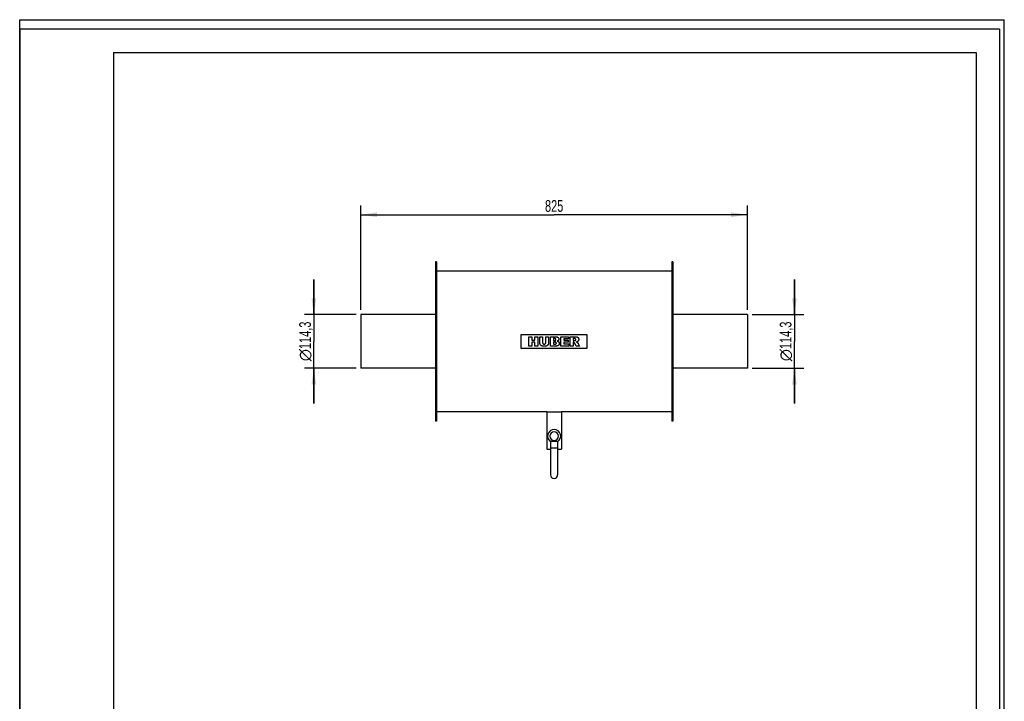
# Model space of a CAD drawing. Header units: millimetres. Extents: x 0 to 2100, y 0 to 2970.
# Tile 7 of 7: x 0 to 2100, y 1517 to 2970. Entities that reach past the tile are written whole.
import ezdxf

# ---------------------------------------------------------------- set-up
doc = ezdxf.new("R2010")
doc.units = ezdxf.units.MM
doc.header["$LTSCALE"] = 193.6
doc.layers.get('0').update_dxf_attribs({"linetype": 'CONTINUOUS'})
for name, color, linetype in [('_2D-BEM', 7, 'CONTINUOUS'), ('_ACHSEN', 7, 'CONTINUOUS'), ('_KURVEN', 7, 'CONTINUOUS')]:
    doc.layers.add(name, color=color, linetype=linetype)
doc.styles.get("Standard").update_dxf_attribs({"font": 'txt', "width": 0.7})
doc.styles.add('TEXTSTYLE_4', font='gdt')
doc.dimstyles.new('DIMSTYLE_1', dxfattribs={"dimtxt": 25, "dimasz": 35, "dimexe": 2, "dimexo": 1, "dimtad": 1, "dimdec": 1, "dimtxsty": 'Standard', "dimblk": '_FILLED', "dimblk1": '_FILLED', "dimblk2": '_FILLED', "dimcen": 0.09, "dimazin": 2, "dimtp": 0.3, "dimtm": 0.3, "dimtfac": 1, "dimtdec": 1, "dimtofl": 0, "dimtmove": 0, "dimatfit": 3, "dimldrblk": '_FILLED', "dimfxl": 1, "dimtolj": 1, "dimarcsym": 0})
doc.dimstyles.new('DIMSTYLE_2', dxfattribs={"dimtxt": 25, "dimasz": 35, "dimexe": 2, "dimexo": 1, "dimtad": 1, "dimdec": 1, "dimtxsty": 'Standard', "dimblk": '_FILLED', "dimblk1": '_FILLED', "dimblk2": '_FILLED', "dimcen": 0.09, "dimazin": 2, "dimtp": 0.8, "dimtm": 0.8, "dimtfac": 1, "dimtdec": 1, "dimtofl": 0, "dimtmove": 0, "dimatfit": 3, "dimldrblk": '_FILLED', "dimfxl": 1, "dimtolj": 1, "dimarcsym": 0})

# ---------------------------------------------------------------- blocks, each defined once
blk = doc.blocks.new('_FILLED')
at = {"color": 0, "linetype": 'ByBlock'}
blk.add_solid([(0, 0), (-1, 0.143), (-1, -0.143)], dxfattribs=at)
blk = doc.blocks.new('*D1')
at = {"layer": '_2D-BEM', "color": 2, "linetype": 'Continuous', "transparency": 16777216}
for p, q in [((1652.4, 2341.4), (1652.4, 2416.4)), ((1652.4, 2416.4), (1652.4, 2284.3)), ((1562.4, 2341.4), (1672.4, 2341.4)), ((1652.4, 2152.1), (1652.4, 2284.3)), ((1562.4, 2227.1), (1672.4, 2227.1)), ((1652.4, 2227.1), (1652.4, 2152.1))]:
    blk.add_line(p, q, dxfattribs=at)
at = {"layer": '_2D-BEM', "color": 2, "linetype": 'Continuous', "transparency": 16777216, "xscale": 35, "yscale": 35, "zscale": 35}
for p, rotation in [((1652.4, 2341.4), 270), ((1652.4, 2227.1), 90)]:
    blk.add_blockref('_FILLED', p, dxfattribs=dict(at, rotation=rotation))
at = {"layer": '_2D-BEM', "color": 2, "linetype": 'Continuous', "transparency": 16777216, "insert": (1621.1, 2284.3), "char_height": 25, "width": 170.536, "attachment_point": 2, "rotation": 90, "line_spacing_factor": 0.9, "style": 'TEXTSTYLE_4'}
blk.add_mtext('{\\fgdt;n}\\ftxt;{\\W0.7;114,3}', dxfattribs=at)
blk = doc.blocks.new('*D2')
at = {"layer": '_2D-BEM', "color": 2, "linetype": 'Continuous', "transparency": 16777216}
for p, q in [((627.4, 2341.4), (627.4, 2416.4)), ((627.4, 2416.4), (627.4, 2284.3)), ((717.4, 2341.4), (607.4, 2341.4)), ((627.4, 2152.1), (627.4, 2284.3)), ((717.4, 2227.1), (607.4, 2227.1)), ((627.4, 2227.1), (627.4, 2152.1))]:
    blk.add_line(p, q, dxfattribs=at)
at = {"layer": '_2D-BEM', "color": 2, "linetype": 'Continuous', "transparency": 16777216, "xscale": 35, "yscale": 35, "zscale": 35}
for p, rotation in [((627.4, 2341.4), 270), ((627.4, 2227.1), 90)]:
    blk.add_blockref('_FILLED', p, dxfattribs=dict(at, rotation=rotation))
at = {"layer": '_2D-BEM', "color": 2, "linetype": 'Continuous', "transparency": 16777216, "insert": (596.1, 2284.3), "char_height": 25, "width": 170.536, "attachment_point": 2, "rotation": 90, "line_spacing_factor": 0.9, "style": 'TEXTSTYLE_4'}
blk.add_mtext('{\\fgdt;n}\\ftxt;{\\W0.7;114,3}', dxfattribs=at)
blk = doc.blocks.new('*D3')
at = {"layer": '_2D-BEM', "color": 2, "linetype": 'Continuous', "transparency": 16777216}
for p, q in [((727.4, 2351.4), (727.4, 2574.3)), ((1552.4, 2351.4), (1552.4, 2574.3)), ((727.4, 2554.3), (1139.9, 2554.3)), ((1552.4, 2554.3), (1139.9, 2554.3))]:
    blk.add_line(p, q, dxfattribs=at)
at = {"layer": '_2D-BEM', "color": 2, "linetype": 'Continuous', "transparency": 16777216, "xscale": 35, "yscale": 35, "zscale": 35, "rotation": 180}
blk.add_blockref('_FILLED', (727.4, 2554.3), dxfattribs=at)
at = {"layer": '_2D-BEM', "color": 2, "linetype": 'Continuous', "transparency": 16777216, "xscale": 35, "yscale": 35, "zscale": 35}
blk.add_blockref('_FILLED', (1552.4, 2554.3), dxfattribs=at)
at = {"layer": '_2D-BEM', "color": 2, "linetype": 'Continuous', "transparency": 16777216, "insert": (1139.9, 2585.5), "char_height": 25, "width": 85.714, "attachment_point": 2, "line_spacing_factor": 0.9}
blk.add_mtext('825', dxfattribs=at)

msp = doc.modelspace()

# ---------------------------------------------------------------- linework, layer by layer
at = {"color": 7, "linetype": 'Continuous'}
for p, q in [((0, 2970), (2100, 2970)), ((0, 0), (0, 2970)), ((0, 2970), (2100, 2970)), ((0, 0), (0, 2970)), ((2100, 0), (2100, 2970)), ((2100, 0), (2100, 2970)), ((727.36, 2341.41), (727.36, 2339.41)), ((886.86, 2341.41), (727.36, 2341.41)), ((727.36, 2339.41), (727.36, 2339.4)), ((727.36, 2339.4), (727.36, 2229.13)), ((1552.36, 2341.41), (1392.86, 2341.41)), ((1552.36, 2341.41), (1552.36, 2339.41)), ((1552.36, 2339.41), (1552.36, 2339.4)), ((1552.36, 2339.4), (1552.36, 2229.13)), ((727.36, 2229.13), (727.36, 2229.11)), ((727.36, 2229.11), (727.36, 2227.11)), ((886.86, 2227.11), (727.36, 2227.11)), ((1552.36, 2227.11), (1392.86, 2227.11)), ((1552.36, 2229.13), (1552.36, 2229.11)), ((1552.36, 2229.11), (1552.36, 2227.11)), ((1132.36, 2071.76), (1132.36, 2057.26)), ((1132.36, 2071.76), (1147.36, 2071.76)), ((1147.36, 2071.76), (1147.36, 2057.26)), ((1132.36, 2057.26), (1132.36, 1999.76)), ((1132.36, 2057.26), (1147.36, 2057.26)), ((1147.36, 2057.26), (1147.36, 1999.76))]:
    msp.add_line(p, q, dxfattribs=at)
at = {"color": 3, "linetype": 'Continuous'}
for p, q in [((0, 2950), (0, 1485)), ((2090, 2950), (0, 2950)), ((2090, 2950), (2090, 0))]:
    msp.add_line(p, q, dxfattribs=at)
at = {"color": 5, "linetype": 'Continuous'}
for p, q in [((200, 2900), (2040, 2900)), ((200, 2900), (200, 50)), ((2040, 2900), (2040, 50))]:
    msp.add_line(p, q, dxfattribs=at)
at = {"color": 7, "linetype": 'Continuous'}
msp.add_arc((1139.86, 1999.76), 7.5, 180, 360, dxfattribs=at)
at = {"layer": '_ACHSEN', "color": 7, "linetype": 'Continuous'}
for p, q in [((886.86, 2454.26), (886.86, 2341.41)), ((888.86, 2454.26), (886.86, 2454.26)), ((888.86, 2454.26), (888.86, 2434.26)), ((1390.86, 2454.26), (1390.86, 2434.26)), ((1392.86, 2454.26), (1390.86, 2454.26)), ((1392.86, 2454.26), (1392.86, 2341.41)), ((888.86, 2434.26), (888.86, 2339.41)), ((1390.86, 2434.26), (888.86, 2434.26)), ((1390.86, 2434.26), (1390.86, 2339.41)), ((886.86, 2341.41), (886.86, 2227.11)), ((888.86, 2339.41), (888.86, 2229.11)), ((1390.86, 2339.41), (1390.86, 2229.11)), ((1392.86, 2341.41), (1392.86, 2227.11)), ((886.86, 2227.11), (886.86, 2114.26)), ((888.86, 2229.11), (888.86, 2134.26)), ((1390.86, 2229.11), (1390.86, 2134.26)), ((1392.86, 2227.11), (1392.86, 2114.26)), ((888.86, 2134.26), (888.86, 2114.26)), ((1124.11, 2134.26), (888.86, 2134.26)), ((1124.11, 2134.26), (1124.11, 2054.26)), ((1124.11, 2134.26), (1155.61, 2134.26)), ((1390.86, 2134.26), (1155.61, 2134.26)), ((1155.61, 2134.26), (1155.61, 2054.26)), ((1390.86, 2134.26), (1390.86, 2114.26)), ((888.86, 2114.26), (886.86, 2114.26)), ((1392.86, 2114.26), (1390.86, 2114.26)), ((1124.11, 2054.26), (1132.36, 2054.26)), ((1147.36, 2054.26), (1155.61, 2054.26))]:
    msp.add_line(p, q, dxfattribs=at)
for radius, start, end in [(14, 90, 237.59942), (9, 90, 270), (14, 302.40058, 90), (9, 270, 90)]:
    msp.add_arc((1139.86, 2082.26), radius, start, end, dxfattribs=at)
at = {"layer": '_KURVEN', "color": 40, "linetype": 'Continuous'}
for p, q in [((1069.86, 2269.26), (1069.86, 2299.26)), ((1069.86, 2299.26), (1209.86, 2299.26)), ((1085.77, 2294.26), (1091.95, 2294.26)), ((1085.77, 2274.26), (1085.77, 2294.26)), ((1091.95, 2294.26), (1091.95, 2287.27)), ((1098.7, 2287.27), (1098.7, 2294.26)), ((1098.7, 2294.26), (1104.91, 2294.26)), ((1104.91, 2294.26), (1104.91, 2274.26)), ((1109.03, 2282.34), (1109.03, 2294.26)), ((1109.03, 2294.26), (1115.2, 2294.26)), ((1115.2, 2294.26), (1115.2, 2282.05)), ((1122.03, 2294.26), (1128.2, 2294.26)), ((1122.03, 2282.05), (1122.03, 2294.26)), ((1128.2, 2294.26), (1128.2, 2282.34)), ((1132.3, 2294.26), (1143.87, 2294.26)), ((1132.3, 2274.26), (1132.3, 2294.26)), ((1138.54, 2290.21), (1138.54, 2286.42)), ((1141.27, 2290.21), (1138.54, 2290.21)), ((1154.01, 2274.26), (1154.01, 2294.26)), ((1154.01, 2294.26), (1170.57, 2294.26)), ((1160.2, 2289.99), (1160.2, 2286.82)), ((1170.57, 2289.99), (1160.2, 2289.99)), ((1170.57, 2294.26), (1170.57, 2289.99)), ((1174.28, 2294.26), (1184.58, 2294.26)), ((1174.28, 2274.26), (1174.28, 2294.26)), ((1180.49, 2290.23), (1180.49, 2286.16)), ((1183.2, 2290.23), (1180.49, 2290.23)), ((1209.86, 2299.26), (1209.86, 2269.26)), ((1209.86, 2269.26), (1069.86, 2269.26)), ((1091.95, 2274.26), (1085.77, 2274.26)), ((1091.95, 2287.27), (1098.7, 2287.27)), ((1098.7, 2282.36), (1091.95, 2282.36)), ((1091.95, 2282.36), (1091.95, 2274.26)), ((1098.7, 2274.26), (1098.7, 2282.36)), ((1104.91, 2274.26), (1098.7, 2274.26)), ((1142.97, 2274.26), (1132.3, 2274.26)), ((1138.54, 2286.42), (1141.23, 2286.42)), ((1138.54, 2282.61), (1138.54, 2278.56)), ((1141.68, 2282.61), (1138.54, 2282.61)), ((1138.54, 2278.56), (1141.69, 2278.56)), ((1170.87, 2274.26), (1154.01, 2274.26)), ((1160.2, 2286.82), (1169.82, 2286.82)), ((1160.2, 2282.74), (1160.2, 2278.79)), ((1169.82, 2282.74), (1160.2, 2282.74)), ((1160.2, 2278.79), (1170.87, 2278.79)), ((1169.82, 2286.82), (1169.82, 2282.74)), ((1170.87, 2278.79), (1170.87, 2274.26)), ((1180.49, 2274.26), (1174.28, 2274.26)), ((1180.49, 2286.16), (1183.1, 2286.16)), ((1180.49, 2282.38), (1180.49, 2274.26)), ((1181.04, 2282.38), (1180.49, 2282.38)), ((1186.97, 2274.26), (1183.67, 2280.38)), ((1193.96, 2274.26), (1186.97, 2274.26)), ((1190.95, 2280.05), (1193.96, 2274.26))]:
    msp.add_line(p, q, dxfattribs=at)
for points in [[(1143.23, 2289.72), (1143.19, 2289.76), (1143.11, 2289.82), (1142.95, 2289.91), (1142.76, 2290), (1142.53, 2290.07), (1142.28, 2290.13), (1141.98, 2290.18), (1141.65, 2290.21), (1141.4, 2290.21), (1141.27, 2290.21)], [(1143.81, 2288.36), (1143.81, 2288.44), (1143.8, 2288.6), (1143.77, 2288.81), (1143.72, 2289), (1143.65, 2289.17), (1143.57, 2289.32), (1143.47, 2289.47), (1143.36, 2289.6), (1143.28, 2289.68), (1143.23, 2289.72)], [(1143.87, 2294.26), (1144.14, 2294.26), (1144.64, 2294.25), (1145.3, 2294.17), (1145.88, 2294.06), (1146.39, 2293.92), (1146.85, 2293.76), (1147.27, 2293.56), (1147.65, 2293.35), (1147.99, 2293.1), (1148.21, 2292.93), (1148.31, 2292.83)], [(1148.31, 2292.83), (1148.42, 2292.73), (1148.62, 2292.53), (1148.89, 2292.21), (1149.12, 2291.9), (1149.31, 2291.57), (1149.48, 2291.23), (1149.61, 2290.88), (1149.72, 2290.52), (1149.8, 2290.13), (1149.85, 2289.72), (1149.86, 2289.43), (1149.86, 2289.29)], [(1149.86, 2289.29), (1149.86, 2289.13), (1149.85, 2288.82), (1149.79, 2288.39), (1149.7, 2287.99), (1149.58, 2287.61), (1149.43, 2287.25), (1149.25, 2286.91), (1149.03, 2286.57), (1148.85, 2286.35), (1148.76, 2286.24)], [(1185.51, 2289.7), (1185.47, 2289.73), (1185.4, 2289.79), (1185.26, 2289.87), (1185.1, 2289.95), (1184.92, 2290.02), (1184.7, 2290.08), (1184.47, 2290.13), (1184.2, 2290.17), (1183.9, 2290.2), (1183.57, 2290.22), (1183.33, 2290.23), (1183.2, 2290.23)], [(1184.58, 2294.26), (1184.74, 2294.26), (1185.06, 2294.26), (1185.52, 2294.25), (1185.99, 2294.23), (1186.46, 2294.2), (1186.95, 2294.16), (1187.44, 2294.1), (1187.95, 2294.03), (1188.46, 2293.92), (1188.79, 2293.83), (1188.96, 2293.77)], [(1186.12, 2288.22), (1186.12, 2288.31), (1186.12, 2288.49), (1186.08, 2288.72), (1186.03, 2288.93), (1185.96, 2289.11), (1185.87, 2289.28), (1185.77, 2289.43), (1185.65, 2289.57), (1185.56, 2289.66), (1185.51, 2289.7)], [(1188.96, 2293.77), (1189.09, 2293.73), (1189.33, 2293.64), (1189.68, 2293.48), (1190, 2293.3), (1190.3, 2293.09), (1190.6, 2292.86), (1190.87, 2292.59), (1191.14, 2292.29), (1191.32, 2292.06), (1191.4, 2291.94)], [(1191.4, 2291.94), (1191.48, 2291.82), (1191.64, 2291.58), (1191.84, 2291.19), (1192.01, 2290.77), (1192.15, 2290.32), (1192.25, 2289.83), (1192.32, 2289.3), (1192.33, 2288.91), (1192.33, 2288.71)], [(1109.6, 2278.96), (1109.55, 2279.13), (1109.46, 2279.46), (1109.35, 2279.9), (1109.25, 2280.32), (1109.18, 2280.73), (1109.11, 2281.13), (1109.07, 2281.53), (1109.04, 2281.94), (1109.03, 2282.21), (1109.03, 2282.34)], [(1110.92, 2276.66), (1110.83, 2276.75), (1110.67, 2276.95), (1110.44, 2277.25), (1110.23, 2277.57), (1110.04, 2277.9), (1109.87, 2278.24), (1109.72, 2278.6), (1109.64, 2278.84), (1109.6, 2278.96)], [(1113.04, 2274.93), (1112.89, 2275.01), (1112.6, 2275.18), (1112.17, 2275.48), (1111.74, 2275.82), (1111.32, 2276.21), (1111.05, 2276.5), (1110.92, 2276.66)], [(1115.92, 2274.13), (1115.78, 2274.15), (1115.51, 2274.18), (1115.15, 2274.24), (1114.81, 2274.31), (1114.5, 2274.38), (1114.2, 2274.46), (1113.9, 2274.56), (1113.61, 2274.67), (1113.32, 2274.79), (1113.13, 2274.88), (1113.04, 2274.93)], [(1115.2, 2282.05), (1115.2, 2281.89), (1115.21, 2281.58), (1115.26, 2281.18), (1115.35, 2280.82), (1115.45, 2280.51), (1115.58, 2280.22), (1115.73, 2279.96), (1115.9, 2279.72), (1116.03, 2279.57), (1116.1, 2279.5)], [(1119.11, 2273.92), (1118.81, 2273.92), (1118.16, 2273.94), (1117.1, 2274), (1116.33, 2274.08), (1115.92, 2274.13)], [(1116.1, 2279.5), (1116.16, 2279.44), (1116.28, 2279.32), (1116.49, 2279.17), (1116.71, 2279.03), (1116.95, 2278.9), (1117.22, 2278.8), (1117.51, 2278.71), (1117.83, 2278.64), (1118.2, 2278.6), (1118.48, 2278.59), (1118.62, 2278.59)], [(1118.62, 2278.59), (1118.78, 2278.59), (1119.08, 2278.6), (1119.47, 2278.66), (1119.82, 2278.74), (1120.13, 2278.84), (1120.41, 2278.97), (1120.67, 2279.12), (1120.9, 2279.29), (1121.05, 2279.42), (1121.12, 2279.49)], [(1123.43, 2274.59), (1123.27, 2274.53), (1122.94, 2274.42), (1122.43, 2274.28), (1121.92, 2274.17), (1121.41, 2274.08), (1120.89, 2274.02), (1120.35, 2273.97), (1119.77, 2273.93), (1119.34, 2273.92), (1119.11, 2273.92)], [(1121.12, 2279.49), (1121.18, 2279.55), (1121.3, 2279.68), (1121.45, 2279.89), (1121.59, 2280.11), (1121.71, 2280.36), (1121.82, 2280.63), (1121.91, 2280.93), (1121.98, 2281.26), (1122.02, 2281.63), (1122.03, 2281.91), (1122.03, 2282.05)], [(1125.91, 2276.24), (1125.8, 2276.14), (1125.59, 2275.94), (1125.3, 2275.68), (1125, 2275.45), (1124.71, 2275.24), (1124.41, 2275.05), (1124.09, 2274.88), (1123.77, 2274.72), (1123.54, 2274.63), (1123.43, 2274.59)], [(1127.64, 2279), (1127.58, 2278.82), (1127.44, 2278.47), (1127.2, 2277.98), (1126.94, 2277.52), (1126.63, 2277.08), (1126.3, 2276.65), (1126.04, 2276.38), (1125.91, 2276.24)], [(1128.2, 2282.34), (1128.2, 2282.11), (1128.18, 2281.64), (1128.11, 2280.95), (1128, 2280.28), (1127.84, 2279.63), (1127.71, 2279.21), (1127.64, 2279)], [(1141.23, 2286.42), (1141.36, 2286.42), (1141.62, 2286.43), (1141.96, 2286.45), (1142.26, 2286.5), (1142.52, 2286.56), (1142.75, 2286.63), (1142.94, 2286.72), (1143.11, 2286.81), (1143.19, 2286.88), (1143.23, 2286.91)], [(1143.94, 2282.07), (1143.9, 2282.1), (1143.8, 2282.18), (1143.61, 2282.28), (1143.39, 2282.37), (1143.14, 2282.46), (1142.84, 2282.52), (1142.5, 2282.57), (1142.12, 2282.61), (1141.83, 2282.61), (1141.68, 2282.61)], [(1141.69, 2278.56), (1141.83, 2278.56), (1142.08, 2278.57), (1142.43, 2278.59), (1142.75, 2278.63), (1143.02, 2278.69), (1143.27, 2278.76), (1143.48, 2278.84), (1143.66, 2278.92), (1143.82, 2279.02), (1143.9, 2279.09), (1143.94, 2279.12)], [(1145.74, 2274.53), (1145.62, 2274.52), (1145.38, 2274.49), (1145.06, 2274.45), (1144.78, 2274.41), (1144.52, 2274.38), (1144.3, 2274.36), (1144.09, 2274.34), (1143.92, 2274.32), (1143.75, 2274.31), (1143.6, 2274.29), (1143.44, 2274.28), (1143.28, 2274.27), (1143.13, 2274.27), (1143.03, 2274.26), (1142.97, 2274.26)], [(1143.23, 2286.91), (1143.28, 2286.95), (1143.36, 2287.03), (1143.47, 2287.16), (1143.56, 2287.3), (1143.64, 2287.47), (1143.71, 2287.65), (1143.76, 2287.85), (1143.8, 2288.09), (1143.81, 2288.26), (1143.81, 2288.36)], [(1144.6, 2280.65), (1144.6, 2280.73), (1144.59, 2280.88), (1144.55, 2281.09), (1144.5, 2281.28), (1144.43, 2281.46), (1144.34, 2281.62), (1144.23, 2281.78), (1144.1, 2281.93), (1144, 2282.02), (1143.94, 2282.07)], [(1143.94, 2279.12), (1144, 2279.17), (1144.1, 2279.27), (1144.23, 2279.43), (1144.34, 2279.59), (1144.43, 2279.77), (1144.5, 2279.95), (1144.55, 2280.16), (1144.59, 2280.39), (1144.6, 2280.56), (1144.6, 2280.65)], [(1148.09, 2275.19), (1148, 2275.14), (1147.83, 2275.06), (1147.56, 2274.95), (1147.29, 2274.86), (1147.03, 2274.78), (1146.76, 2274.71), (1146.51, 2274.66), (1146.26, 2274.61), (1146, 2274.57), (1145.83, 2274.55), (1145.74, 2274.53)], [(1148.76, 2286.24), (1148.69, 2286.16), (1148.54, 2286), (1148.27, 2285.77), (1147.96, 2285.54), (1147.58, 2285.32), (1147.14, 2285.11), (1146.79, 2284.97), (1146.6, 2284.91)], [(1146.6, 2284.91), (1146.82, 2284.85), (1147.23, 2284.73), (1147.77, 2284.54), (1148.23, 2284.33), (1148.62, 2284.11), (1148.97, 2283.88), (1149.27, 2283.64), (1149.54, 2283.39), (1149.69, 2283.21), (1149.77, 2283.12)], [(1150.07, 2277.16), (1149.98, 2277.01), (1149.8, 2276.74), (1149.51, 2276.37), (1149.2, 2276.03), (1148.87, 2275.72), (1148.5, 2275.44), (1148.23, 2275.27), (1148.09, 2275.19)], [(1149.77, 2283.12), (1149.85, 2283.02), (1150, 2282.81), (1150.2, 2282.48), (1150.37, 2282.14), (1150.52, 2281.77), (1150.63, 2281.38), (1150.72, 2280.95), (1150.78, 2280.48), (1150.79, 2280.13), (1150.79, 2279.95)], [(1150.79, 2279.95), (1150.79, 2279.8), (1150.78, 2279.49), (1150.73, 2279.05), (1150.65, 2278.64), (1150.55, 2278.24), (1150.41, 2277.86), (1150.26, 2277.5), (1150.13, 2277.27), (1150.07, 2277.16)], [(1182.54, 2281.91), (1182.47, 2281.96), (1182.31, 2282.06), (1182.07, 2282.18), (1181.83, 2282.27), (1181.58, 2282.33), (1181.32, 2282.37), (1181.13, 2282.38), (1181.04, 2282.38)], [(1183.67, 2280.38), (1183.64, 2280.44), (1183.57, 2280.56), (1183.47, 2280.74), (1183.36, 2280.92), (1183.25, 2281.09), (1183.14, 2281.26), (1183.02, 2281.42), (1182.91, 2281.56), (1182.79, 2281.7), (1182.67, 2281.81), (1182.58, 2281.88), (1182.54, 2281.91)], [(1183.1, 2286.16), (1183.13, 2286.16), (1183.21, 2286.16), (1183.32, 2286.17), (1183.43, 2286.19), (1183.54, 2286.2), (1183.65, 2286.22), (1183.76, 2286.23), (1183.88, 2286.25), (1184, 2286.28), (1184.14, 2286.3), (1184.28, 2286.33), (1184.42, 2286.36), (1184.57, 2286.39), (1184.68, 2286.41), (1184.73, 2286.43)], [(1184.73, 2286.43), (1184.81, 2286.44), (1184.94, 2286.48), (1185.13, 2286.56), (1185.29, 2286.65), (1185.45, 2286.76), (1185.59, 2286.89), (1185.69, 2287), (1185.73, 2287.06)], [(1185.73, 2287.06), (1185.78, 2287.11), (1185.85, 2287.23), (1185.95, 2287.41), (1186.03, 2287.6), (1186.08, 2287.79), (1186.12, 2288), (1186.12, 2288.15), (1186.12, 2288.22)], [(1189.66, 2283.87), (1189.59, 2283.83), (1189.45, 2283.75), (1189.23, 2283.64), (1189, 2283.54), (1188.78, 2283.46), (1188.55, 2283.38), (1188.31, 2283.3), (1188.06, 2283.23), (1187.79, 2283.16), (1187.59, 2283.11), (1187.49, 2283.09)], [(1187.49, 2283.09), (1187.57, 2283.06), (1187.72, 2283.01), (1187.92, 2282.93), (1188.11, 2282.86), (1188.29, 2282.78), (1188.46, 2282.71), (1188.62, 2282.63), (1188.79, 2282.54), (1188.95, 2282.45), (1189.05, 2282.38), (1189.1, 2282.35)], [(1189.1, 2282.35), (1189.15, 2282.31), (1189.24, 2282.23), (1189.39, 2282.09), (1189.55, 2281.93), (1189.72, 2281.74), (1189.9, 2281.53), (1190.03, 2281.37), (1190.09, 2281.29)], [(1191.61, 2285.83), (1191.54, 2285.7), (1191.37, 2285.44), (1191.1, 2285.09), (1190.79, 2284.75), (1190.46, 2284.44), (1190.08, 2284.14), (1189.81, 2283.96), (1189.66, 2283.87)], [(1190.09, 2281.29), (1190.14, 2281.23), (1190.23, 2281.11), (1190.36, 2280.95), (1190.47, 2280.8), (1190.58, 2280.65), (1190.68, 2280.51), (1190.78, 2280.36), (1190.87, 2280.21), (1190.93, 2280.1), (1190.95, 2280.05)], [(1192.33, 2288.71), (1192.33, 2288.54), (1192.32, 2288.2), (1192.27, 2287.73), (1192.19, 2287.3), (1192.08, 2286.9), (1191.95, 2286.52), (1191.8, 2286.17), (1191.68, 2285.94), (1191.61, 2285.83)]]:
    msp.add_open_spline(points, degree=3, dxfattribs=at)

# ---------------------------------------------------------------- dimensions: what is measured, and where the dimension line sits
at = {"layer": '_2D-BEM', "color": 2, "linetype": 'Continuous'}
dim = msp.add_linear_dim(base=(1552.36, 2554.26), p1=(727.36, 2350.41), p2=(1552.36, 2350.41), dimstyle='DIMSTYLE_2', dxfattribs=at)
dim.commit()
dim.dimension.update_dxf_attribs({"geometry": '*D3', "text_midpoint": (1136.29, 2554.26), "dimtype": 160})
for base, p1, p2, picture, middle in [((627.36, 2341.41), (718.36, 2227.11), (718.36, 2341.41), '*D2', (627.36, 2284.26)), ((1652.36, 2341.41), (1561.36, 2227.11), (1561.36, 2341.41), '*D1', (1652.36, 2284.26))]:
    dim = msp.add_linear_dim(base=base, p1=p1, p2=p2, angle=90, text='%%c<>', dimstyle='DIMSTYLE_1', dxfattribs=at)
    dim.commit()
    dim.dimension.update_dxf_attribs({"geometry": picture, "text_midpoint": middle, "dimtype": 160})

doc.saveas('drawing.dxf')
